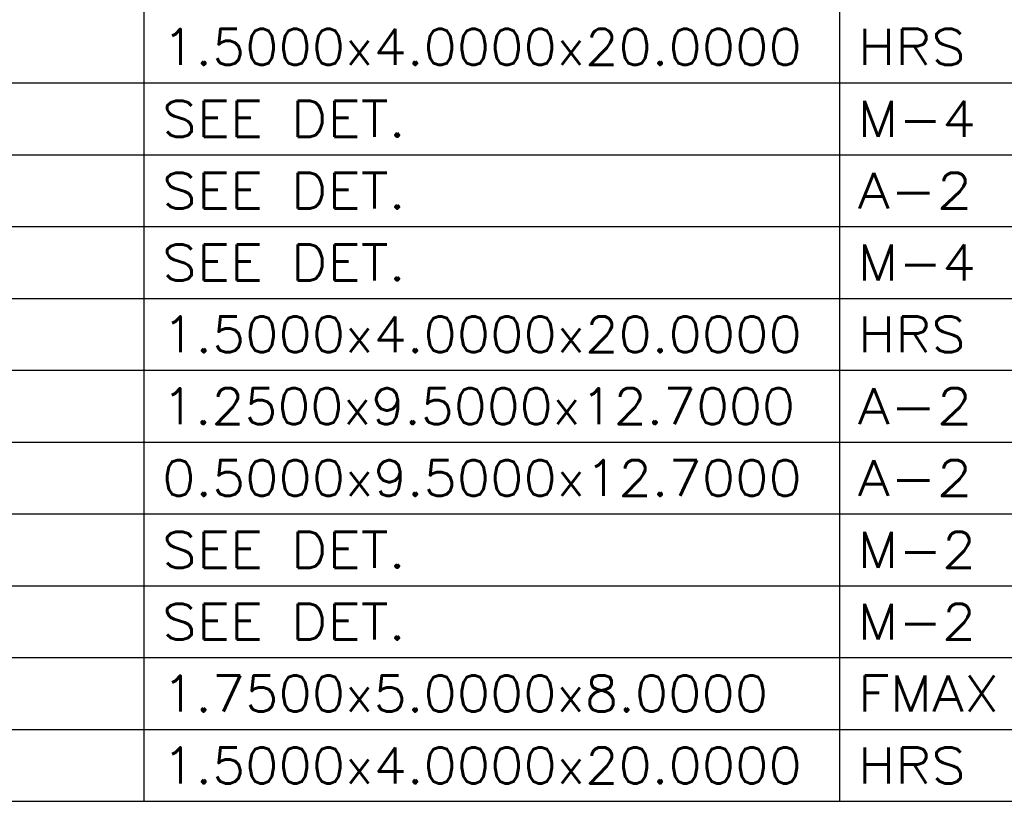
# Model space of a CAD drawing. Header units: inches. Extents: x 3 to 351, y 4 to 271.
# Tile 212 of 256: x 87.9 to 91.14, y 207.45 to 210.02. Entities that reach past the tile are written whole.
import ezdxf
from ezdxf.enums import TextEntityAlignment as Align

# ---------------------------------------------------------------- set-up
doc = ezdxf.new("R2010")
doc.units = ezdxf.units.IN
doc.header["$LTSCALE"] = 0.5
doc.header["$MEASUREMENT"] = 0
doc.layers.add('STR_1', color=7, linetype='Continuous')
doc.styles.add('VERO0-Simplex', font='simplex_.ttf')

msp = doc.modelspace()

# ---------------------------------------------------------------- linework, layer by layer
at = {"layer": 'STR_1', "color": 56, "linetype": 'Continuous'}
for p, q in [((88.3116, 207.4481), (88.3116, 215.2433)), ((90.5984, 207.4481), (90.5984, 215.2433)), ((86.3961, 209.8103), (96.8219, 209.8103)), ((86.3961, 209.5741), (96.8219, 209.5741)), ((86.3961, 209.3378), (96.8219, 209.3378)), ((86.3961, 209.1016), (96.8219, 209.1016)), ((86.3961, 208.8654), (96.8219, 208.8654)), ((86.3961, 208.6292), (96.8219, 208.6292)), ((86.3961, 208.393), (96.8219, 208.393)), ((86.3961, 208.1567), (96.8219, 208.1567)), ((86.3961, 207.9205), (96.8219, 207.9205)), ((86.3961, 207.6843), (96.8219, 207.6843)), ((86.3961, 207.4481), (96.8219, 207.4481))]:
    msp.add_line(p, q, dxfattribs=at)

# ---------------------------------------------------------------- texts
at = {"layer": 'STR_1', "color": 7, "linetype": 'Continuous', "style": 'VERO0-Simplex'}
for s, width, p, p2 in [('1.5000x4.0000x20.0000', 1.000386, (88.3706, 209.8693), (90.473, 209.8693)), ('HRS', 0.999269, (90.6574, 209.8693), (91.0114, 209.8693)), ('SEE DET.', 0.999205, (88.3706, 209.6331), (89.1722, 209.6331)), ('M-4', 1.000056, (90.6574, 209.6331), (91.0451, 209.6331)), ('SEE DET.', 0.999205, (88.3706, 209.3969), (89.1722, 209.3969)), ('A-2', 1.000039, (90.6574, 209.3969), (91.034, 209.3969)), ('SEE DET.', 0.999205, (88.3706, 209.1607), (89.1722, 209.1607)), ('M-4', 1.000056, (90.6574, 209.1607), (91.0451, 209.1607)), ('1.5000x4.0000x20.0000', 1.000386, (88.3706, 208.9244), (90.473, 208.9244)), ('HRS', 0.999269, (90.6574, 208.9244), (91.0114, 208.9244)), ('1.2500x9.5000x12.7000', 1.000384, (88.3706, 208.6882), (90.4508, 208.6882)), ('A-2', 1.000039, (90.6574, 208.6882), (91.034, 208.6882)), ('0.5000x9.5000x12.7000', 1.000386, (88.3706, 208.452), (90.473, 208.452)), ('A-2', 1.000039, (90.6574, 208.452), (91.034, 208.452)), ('SEE DET.', 0.999205, (88.3706, 208.2158), (89.1722, 208.2158)), ('M-2', 1.000056, (90.6574, 208.2158), (91.0451, 208.2158)), ('SEE DET.', 0.999205, (88.3706, 207.9796), (89.1722, 207.9796)), ('M-2', 1.000056, (90.6574, 207.9796), (91.0451, 207.9796)), ('1.7500x5.0000x8.0000', 1.000384, (88.3706, 207.7433), (90.3623, 207.7433)), ('FMAX', 1.000101, (90.6574, 207.7433), (91.1225, 207.7433)), ('1.5000x4.0000x20.0000', 1.000386, (88.3706, 207.5071), (90.473, 207.5071)), ('HRS', 0.999269, (90.6574, 207.5071), (91.0114, 207.5071))]:
    msp.add_text(s, height=0.11811, dxfattribs=dict(at, width=width)).set_placement(p, p2, align=Align.FIT)

doc.saveas('drawing.dxf')
